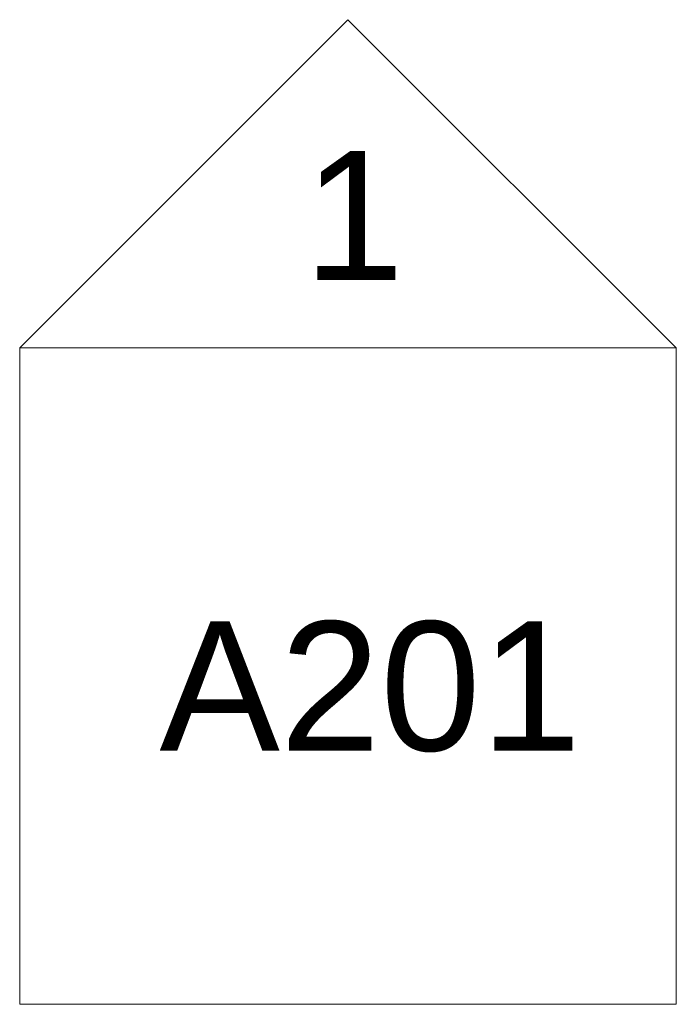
# Model space of a CAD drawing. Header units: inches. Extents: x -1040 to 1117, y -1039 to 1039.
# Tile 1 of 12: x 42 to 102, y -1039 to -949. Entities that reach past the tile are written whole.
import ezdxf

# ---------------------------------------------------------------- set-up
doc = ezdxf.new("R2010")
doc.units = ezdxf.units.IN
doc.header["$MEASUREMENT"] = 0
doc.layers.add('G-ANNO-SYMB', color=111, linetype='Continuous', lineweight=9)
doc.styles.add('Arial', font='arial.ttf', dxfattribs={"height": 11.811024})

# ---------------------------------------------------------------- blocks, each defined once
blk = doc.blocks.new('Elevation - Detail Number-142915-Main Floor')
at = {"layer": 'G-ANNO-SYMB'}
for p, q in [((-0.25, -0.25), (-0.25, 0.25)), ((-0.25, 0.25), (0.25, 0.25)), ((0.25, 0.25), (0.25, -0.25)), ((0.25, -0.25), (-0.25, -0.25))]:
    blk.add_line(p, q, dxfattribs=at)
blk = doc.blocks.new('Elevation - Detail Number-142644-Main Floor')
at = {"layer": 'G-ANNO-SYMB'}
for p, q in [((0, 0.25), (-0.25, 0)), ((0.25, 0), (0, 0.25)), ((-0.25, 0), (0.25, 0))]:
    blk.add_line(p, q, dxfattribs=at)

msp = doc.modelspace()

# ---------------------------------------------------------------- block references
at = {"layer": 'G-ANNO-SYMB', "xscale": 120, "yscale": 120, "zscale": 120}
for name, p in [('Elevation - Detail Number-142644-Main Floor', (72.013, -979.476)), ('Elevation - Detail Number-142915-Main Floor', (72.013, -1009.476))]:
    msp.add_blockref(name, p, dxfattribs=at)

# ---------------------------------------------------------------- texts
at = {"layer": 'G-ANNO-SYMB', "char_height": 11.811, "attachment_point": 1, "style": 'Arial'}
for s, insert, width in [('1', (67.96, -961.467), 10.98375), ('A201', (54.782, -1004.479), 46.2075)]:
    msp.add_mtext(s, dxfattribs=dict(at, insert=insert, width=width))

doc.saveas('drawing.dxf')
